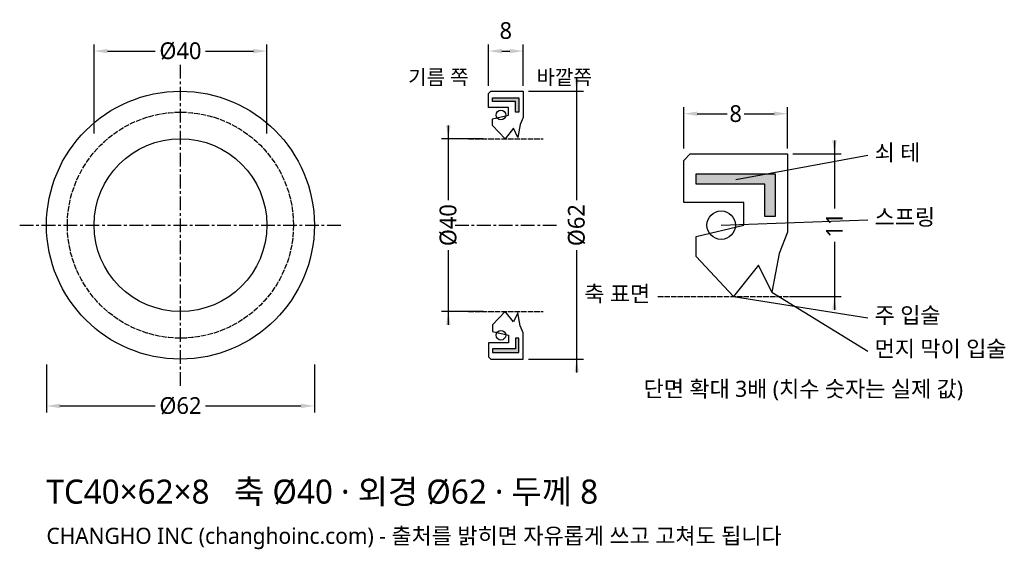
# Model space of a CAD drawing. Header units: millimetres. Extents: x -37 to 191, y -75 to 48.
import ezdxf

# ---------------------------------------------------------------- set-up
doc = ezdxf.new("R2010")
doc.units = ezdxf.units.MM
doc.linetypes.add('CENTER', pattern=[5.08, 3.175, -0.635, 0.635, -0.635])
doc.linetypes.add('DASHED', pattern=[1.524, 1.27, -0.254])
for name, color, linetype in [('문자', 7, 'CONTINUOUS'), ('쇠테', 8, 'CONTINUOUS'), ('숨은선', 3, 'DASHED'), ('외형선', 7, 'CONTINUOUS'), ('중심선', 1, 'CENTER'), ('치수', 4, 'CONTINUOUS')]:
    doc.layers.add(name, color=color, linetype=linetype)
doc.styles.add('CH_KOR', font='malgun.ttf')
doc.dimstyles.new('CH_DIM', dxfattribs={"dimtxt": 2.5, "dimasz": 2, "dimexe": 1, "dimexo": 0.8, "dimgap": 0.8, "dimtad": 1, "dimdec": 1, "dimdsep": 46, "dimtxsty": 'CH_KOR', "dimcen": 2.5, "dimclrd": 4, "dimclre": 4, "dimclrt": 4, "dimazin": 3, "dimtfac": 1, "dimtmove": 0, "dimatfit": 3})

# ---------------------------------------------------------------- blocks, each defined once
blk = doc.blocks.new('_CLOSEDFILLED')
at = {"color": 0, "linetype": 'BYBLOCK'}
blk.add_solid([(-1, 0.164), (0, 0), (-1, -0.164)], dxfattribs=at)
blk = doc.blocks.new('*D1')
at = {"color": 4}
for p, q in [((-31, -32.24), (-31, -43.4)), ((31, -32.24), (31, -43.4)), ((-27.9, -41.85), (-5.8125, -41.85)), ((5.8125, -41.85), (27.9, -41.85))]:
    blk.add_line(p, q, dxfattribs=at)
at = {"layer": 'Defpoints'}
for p in [(-31, -31), (31, -31), (-31, -41.85)]:
    blk.add_point(p, dxfattribs=at)
at = {"layer": '치수', "color": 4, "xscale": 3.1, "yscale": 3.1, "rotation": 180}
blk.add_blockref('_CLOSEDFILLED', (-31, -41.85), dxfattribs=at)
at = {"layer": '치수', "color": 4, "xscale": 3.1, "yscale": 3.1}
blk.add_blockref('_CLOSEDFILLED', (31, -41.85), dxfattribs=at)
at = {"layer": '치수', "color": 4, "insert": (0, -41.85), "char_height": 3.875, "attachment_point": 5, "style": 'CH_KOR'}
blk.add_mtext('Ø62', dxfattribs=at)
blk = doc.blocks.new('*D2')
at = {"color": 4}
for p, q in [((-20, 21.24), (-20, 41.85)), ((20, 21.24), (20, 41.85)), ((-16.9, 40.3), (-5.8125, 40.3)), ((5.8125, 40.3), (16.9, 40.3))]:
    blk.add_line(p, q, dxfattribs=at)
at = {"layer": 'Defpoints'}
for p in [(-20, 40.3), (-20, 20), (20, 20)]:
    blk.add_point(p, dxfattribs=at)
at = {"layer": '치수', "color": 4, "xscale": 3.1, "yscale": 3.1, "rotation": 180}
blk.add_blockref('_CLOSEDFILLED', (-20, 40.3), dxfattribs=at)
at = {"layer": '치수', "color": 4, "xscale": 3.1, "yscale": 3.1}
blk.add_blockref('_CLOSEDFILLED', (20, 40.3), dxfattribs=at)
at = {"layer": '치수', "color": 4, "insert": (0, 40.3), "char_height": 3.875, "attachment_point": 5, "style": 'CH_KOR'}
blk.add_mtext('Ø40', dxfattribs=at)
blk = doc.blocks.new('*D3')
at = {"color": 4}
for p, q in [((71.3, 32.24), (71.3, 41.85)), ((79.3, 32.24), (79.3, 41.85)), ((74.4, 40.3), (76.2, 40.3))]:
    blk.add_line(p, q, dxfattribs=at)
at = {"layer": 'Defpoints'}
for p in [(71.3, 40.3), (71.3, 31), (79.3, 31)]:
    blk.add_point(p, dxfattribs=at)
at = {"layer": '치수', "color": 4, "xscale": 3.1, "yscale": 3.1, "rotation": 180}
blk.add_blockref('_CLOSEDFILLED', (71.3, 40.3), dxfattribs=at)
at = {"layer": '치수', "color": 4, "xscale": 3.1, "yscale": 3.1}
blk.add_blockref('_CLOSEDFILLED', (79.3, 40.3), dxfattribs=at)
at = {"layer": '치수', "color": 4, "insert": (75.3, 45.0275), "char_height": 3.875, "attachment_point": 5, "style": 'CH_KOR'}
blk.add_mtext('8', dxfattribs=at)
blk = doc.blocks.new('*D4')
at = {"color": 4}
for p, q in [((91.7, 34.1), (91.7, 5.8125)), ((80.54, 31), (93.25, 31)), ((91.7, -5.8125), (91.7, -34.1)), ((80.54, -31), (93.25, -31))]:
    blk.add_line(p, q, dxfattribs=at)
at = {"layer": 'Defpoints'}
for p in [(79.3, 31), (91.7, 31), (79.3, -31)]:
    blk.add_point(p, dxfattribs=at)
at = {"layer": '치수', "color": 4, "xscale": 3.1, "yscale": 3.1}
for p, rotation in [((91.7, 31), 270), ((91.7, -31), 90)]:
    blk.add_blockref('_CLOSEDFILLED', p, dxfattribs=dict(at, rotation=rotation))
at = {"layer": '치수', "color": 4, "insert": (91.7, 0), "char_height": 3.875, "attachment_point": 5, "rotation": 90, "style": 'CH_KOR'}
blk.add_mtext('Ø62', dxfattribs=at)
blk = doc.blocks.new('*D5')
at = {"color": 4}
for p, q in [((62, 23.1), (62, 5.8125)), ((70.06, 20), (60.45, 20)), ((62, -5.8125), (62, -23.1)), ((70.06, -20), (60.45, -20))]:
    blk.add_line(p, q, dxfattribs=at)
at = {"layer": 'Defpoints'}
for p in [(62, 20), (71.3, 20), (71.3, -20)]:
    blk.add_point(p, dxfattribs=at)
at = {"layer": '치수', "color": 4, "xscale": 3.1, "yscale": 3.1}
for p, rotation in [((62, 20), 270), ((62, -20), 90)]:
    blk.add_blockref('_CLOSEDFILLED', p, dxfattribs=dict(at, rotation=rotation))
at = {"layer": '치수', "color": 4, "insert": (62, 0), "char_height": 3.875, "attachment_point": 5, "rotation": 90, "style": 'CH_KOR'}
blk.add_mtext('Ø40', dxfattribs=at)
blk = doc.blocks.new('*D6')
at = {"color": 4}
for p, q in [((116.5, 17.74), (116.5, 27.35)), ((140.5, 17.74), (140.5, 27.35)), ((119.6, 25.8), (126.5625, 25.8)), ((130.4375, 25.8), (137.4, 25.8))]:
    blk.add_line(p, q, dxfattribs=at)
at = {"layer": 'Defpoints'}
for p in [(116.5, 25.8), (116.5, 16.5), (140.5, 16.5)]:
    blk.add_point(p, dxfattribs=at)
at = {"layer": '치수', "color": 4, "xscale": 3.1, "yscale": 3.1, "rotation": 180}
blk.add_blockref('_CLOSEDFILLED', (116.5, 25.8), dxfattribs=at)
at = {"layer": '치수', "color": 4, "xscale": 3.1, "yscale": 3.1}
blk.add_blockref('_CLOSEDFILLED', (140.5, 25.8), dxfattribs=at)
at = {"layer": '치수', "color": 4, "insert": (128.5, 25.8), "char_height": 3.875, "attachment_point": 5, "style": 'CH_KOR'}
blk.add_mtext('8', dxfattribs=at)
blk = doc.blocks.new('*D7')
at = {"color": 4}
for p, q in [((151.35, 19.6), (151.35, 3.875)), ((141.74, 16.5), (152.9, 16.5)), ((151.35, -3.875), (151.35, -19.6)), ((141.74, -16.5), (152.9, -16.5))]:
    blk.add_line(p, q, dxfattribs=at)
at = {"layer": 'Defpoints'}
for p in [(140.5, 16.5), (151.35, 16.5), (140.5, -16.5)]:
    blk.add_point(p, dxfattribs=at)
at = {"layer": '치수', "color": 4, "xscale": 3.1, "yscale": 3.1}
for p, rotation in [((151.35, 16.5), 270), ((151.35, -16.5), 90)]:
    blk.add_blockref('_CLOSEDFILLED', p, dxfattribs=dict(at, rotation=rotation))
at = {"layer": '치수', "color": 4, "insert": (151.35, 0), "char_height": 3.875, "attachment_point": 5, "rotation": 90, "style": 'CH_KOR'}
blk.add_mtext('11', dxfattribs=at)

msp = doc.modelspace()

# ---------------------------------------------------------------- hatches: boundary and pattern name
at = {"layer": '쇠테'}
for points in [[(72.26, 29.46), (78.34, 29.46), (78.34, 26.16), (77.54, 26.16), (77.54, 28.66), (72.26, 28.66)], [(119.38, 11.88), (137.62, 11.88), (137.62, 1.98), (135.22, 1.98), (135.22, 9.48), (119.38, 9.48)], [(72.26, -29.46), (78.34, -29.46), (78.34, -26.16), (77.54, -26.16), (77.54, -28.66), (72.26, -28.66)]]:
    msp.add_hatch(color=8, dxfattribs=at).paths.add_polyline_path(points)

# ---------------------------------------------------------------- linework, layer by layer
for points in [[(72.26, 29.46), (78.34, 29.46), (78.34, 26.16), (77.54, 26.16), (77.54, 28.66), (72.26, 28.66)], [(119.38, 11.88), (137.62, 11.88), (137.62, 1.98), (135.22, 1.98), (135.22, 9.48), (119.38, 9.48)], [(72.26, -29.46), (78.34, -29.46), (78.34, -26.16), (77.54, -26.16), (77.54, -28.66), (72.26, -28.66)]]:
    msp.add_lwpolyline(points, close=True, dxfattribs=at)
at = {"layer": '숨은선'}
for p, q in [((66.65, 20), (83.95, 20)), ((110.5, -16.5), (146.5, -16.5)), ((66.65, -20), (83.95, -20))]:
    msp.add_line(p, q, dxfattribs=at)
msp.add_circle((0, 0), 26.16, dxfattribs=at)
at = {"layer": '외형선'}
for points in [[(71.3, 30.5), (71.8, 31), (79.3, 31), (79.3, 24.95), (78.66, 23.3), (78.1, 20.33), (77.06, 22.42), (75.14, 20), (72.26, 23.08), (72.26, 24.62), (75.94, 25.5), (75.94, 27.26), (71.3, 27.26)], [(116.5, 15), (118, 16.5), (140.5, 16.5), (140.5, -1.65), (138.58, -6.6), (136.9, -15.51), (133.78, -9.24), (128.02, -16.5), (119.38, -7.26), (119.38, -2.64), (130.42, 0), (130.42, 5.28), (116.5, 5.28)], [(71.3, -30.5), (71.8, -31), (79.3, -31), (79.3, -24.95), (78.66, -23.3), (78.1, -20.33), (77.06, -22.42), (75.14, -20), (72.26, -23.08), (72.26, -24.62), (75.94, -25.5), (75.94, -27.26), (71.3, -27.26)]]:
    msp.add_lwpolyline(points, close=True, dxfattribs=at)
for centre, radius in [((0, 0), 31), ((74.18, 25.5), 1.1), ((0, 0), 20), ((125.14, 0), 3.3), ((74.18, -25.5), 1.1)]:
    msp.add_circle(centre, radius, dxfattribs=at)
at = {"layer": '중심선'}
for p, q in [((0, -37.2), (0, 37.2)), ((-37.2, 0), (37.2, 0)), ((63.55, 0), (87.05, 0))]:
    msp.add_line(p, q, dxfattribs=at)
at = {"layer": '치수'}
for p, q in [((128.5, 10.56), (159.1, 16.19)), ((125.14, 0), (159.1, 1.24)), ((136.9, -15.51), (159.1, -29.21)), ((128.02, -16.5), (159.1, -21.46))]:
    msp.add_line(p, q, dxfattribs=at)

# ---------------------------------------------------------------- texts
at = {"layer": '문자', "style": 'CH_KOR'}
for s, height, p in [('기름 쪽', 3.41, (52.7, 32.55)), ('바깥쪽', 3.41, (82.4, 32.55)), ('쇠 테', 3.72, (160.65, 14.95)), ('스프링', 3.72, (160.65, 0)), ('축 표면', 3.72, (93.45, -17.74)), ('주 입술', 3.72, (160.65, -22.7)), ('먼지 막이 입술', 3.72, (160.65, -30.45)), ('단면 확대 3배 (치수 숫자는 실제 값)', 3.72, (107.2, -39.75)), ('TC40×62×8   축 Ø40 · 외경 Ø62 · 두께 8', 5.58, (-31, -64.48)), ('CHANGHO INC (changhoinc.com) - 출처를 밝히면 자유롭게 쓰고 고쳐도 됩니다', 3.72, (-31, -73.78))]:
    msp.add_text(s, height=height, dxfattribs=at).set_placement(p)

# ---------------------------------------------------------------- dimensions: what is measured, and where the dimension line sits
at = {"layer": '치수'}
dim = msp.add_linear_dim(base=(71.3, 40.3), p1=(71.3, 31), p2=(79.3, 31), dimstyle='CH_DIM', override={"dimscale": 1.55}, dxfattribs=at)
dim.commit()
dim.dimension.update_dxf_attribs({"geometry": '*D3', "text_midpoint": (75.3, 45.03)})
for base, p1, p2, text, picture, middle in [((-20, 40.3), (-20, 20), (20, 20), 'Ø40', '*D2', (0, 40.3)), ((116.5, 25.8), (116.5, 16.5), (140.5, 16.5), '8', '*D6', (128.5, 25.8)), ((-31, -41.85), (-31, -31), (31, -31), 'Ø62', '*D1', (0, -41.85))]:
    dim = msp.add_linear_dim(base=base, p1=p1, p2=p2, text=text, dimstyle='CH_DIM', override={"dimscale": 1.55}, dxfattribs=at)
    dim.commit()
    dim.dimension.update_dxf_attribs({"geometry": picture, "text_midpoint": middle})
for base, p1, p2, text, picture, middle in [((91.7, 31), (79.3, 31), (79.3, -31), 'Ø62', '*D4', (91.7, 0)), ((62, 20), (71.3, 20), (71.3, -20), 'Ø40', '*D5', (62, 0)), ((151.35, 16.5), (140.5, 16.5), (140.5, -16.5), '11', '*D7', (151.35, 0))]:
    dim = msp.add_linear_dim(base=base, p1=p1, p2=p2, angle=90, text=text, dimstyle='CH_DIM', override={"dimscale": 1.55}, dxfattribs=at)
    dim.commit()
    dim.dimension.update_dxf_attribs({"geometry": picture, "text_midpoint": middle})

doc.saveas('drawing.dxf')
